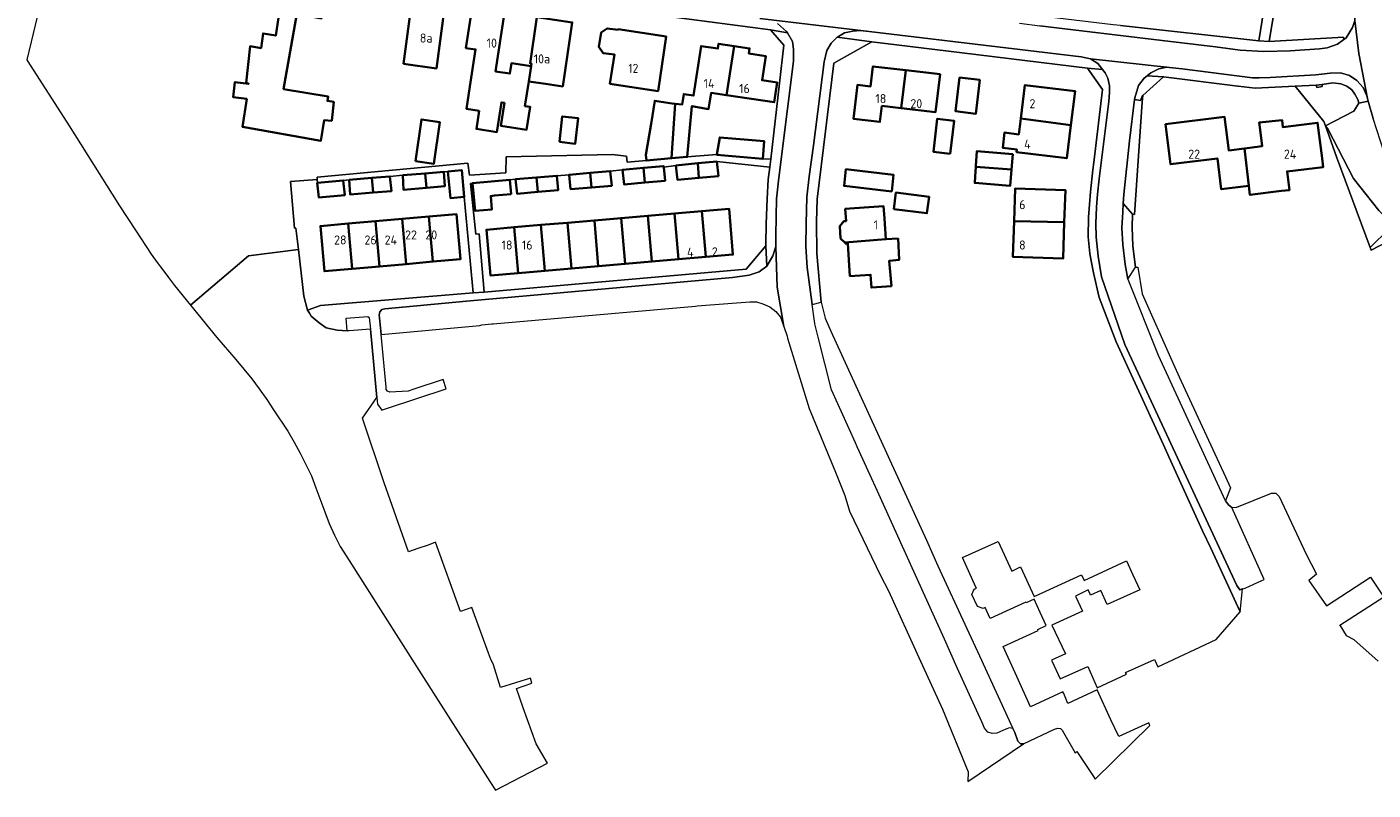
# Model space of a CAD drawing. Header units: metres. Extents: x 248443 to 249450, y 478704 to 480095.
# Tile 1 of 9: x 248443 to 248709, y 478801 to 478952. Entities that reach past the tile are written whole.
import ezdxf
from ezdxf.enums import TextEntityAlignment as Align

# ---------------------------------------------------------------- set-up
doc = ezdxf.new("R2010")
doc.units = ezdxf.units.M
for name, color, linetype, lineweight in [('B-XX-GR-GROENVOORZIENING-GV', 80, 'Continuous', 18), ('B-XX-OG-BEBOUWING-GV', 7, 'Continuous', 35), ('B-XX-OG-BEBOUWING-T18', 10, 'Continuous', 18), ('B-XX-OG-TERREIN_ERF-GV', 7, 'Continuous', 18), ('B-XX-VH-VERHARDING_GESLOTEN-GV', 252, 'Continuous', 18), ('B-XX-VH-VERHARDING_OPEN-GV', 252, 'Continuous', 18)]:
    doc.layers.add(name, color=color, linetype=linetype, lineweight=lineweight)
doc.styles.add('NLCS-ISO-M-T18', font='NLCS-ISO.ttf', dxfattribs={"height": 1.8})

msp = doc.modelspace()

# ---------------------------------------------------------------- linework, layer by layer
at = {"layer": 'B-XX-GR-GROENVOORZIENING-GV'}
for points in [[(248688.867, 478949.344), (248703.589, 478950.144), (248703.6, 478949.682), (248704.1, 478950.044), (248705.367, 478952.067), (248705.811, 478953.467), (248705.8, 478955.711), (248704.467, 478969.4), (248692.456, 478971.244)], [(248700.014, 478932.614), (248700.015, 478932.615), (248701.783, 478933.53), (248705.596, 478935.502), (248706.589, 478937.1), (248706.4, 478937.811), (248705.833, 478938.9), (248705.233, 478939.711), (248704.233, 478940.489), (248703.067, 478940.944), (248701.456, 478941.144), (248699.318, 478940.818), (248699.356, 478940.4), (248698.256, 478940.2), (248698.178, 478940.644), (248693.967, 478940.444), (248699.7, 478933.489)], [(248661.789, 478915.133), (248662.167, 478915.033), (248663.689, 478937.267), (248663.833, 478938.622), (248663.8, 478938.6), (248663.389, 478937.6), (248662.211, 478937.822), (248661.233, 478929.611), (248660.056, 478918.989), (248659.976, 478917.202)], [(248713.393, 478912.956), (248709.838, 478909.485), (248709.667, 478909.318), (248708.835, 478908.527), (248709.033, 478907.989), (248716.772, 478912.022), (248716.98, 478912.3), (248717.84, 478913.9), (248717.767, 478914), (248713.811, 478921.889), (248711.633, 478927.311), (248709.433, 478934.044), (248708.456, 478937.489), (248706.589, 478937.1), (248705.596, 478935.502), (248701.783, 478933.53), (248700.015, 478932.615), (248700.519, 478931.872), (248705.563, 478922.191), (248710.572, 478915.833)], [(248708.835, 478908.527), (248709.667, 478909.318), (248709.838, 478909.485), (248713.393, 478912.956), (248710.572, 478915.833), (248705.563, 478922.191), (248700.519, 478931.872), (248700.015, 478932.615), (248700.014, 478932.614), (248702.211, 478926.489)], [(248535.687, 478801.04), (248546, 478806.378), (248543.778, 478810.211), (248541.228, 478817.347), (248539.867, 478821.156), (248542.938, 478822.192), (248542.632, 478823.21), (248536.723, 478821.381), (248535.339, 478825.853), (248534.711, 478827.089), (248534.314, 478828.174), (248531.005, 478837.229), (248528.786, 478836.423), (248523.869, 478850.173), (248522.377, 478849.558), (248520.341, 478848.907), (248518.478, 478848.241), (248513.704, 478861.922), (248509.417, 478874.719), (248512.233, 478878.795), (248510.957, 478892.345), (248506.744, 478892), (248506.36, 478892.022), (248504.389, 478892.133), (248502.189, 478892.611), (248500.789, 478893.589), (248499.244, 478894.911), (248498.889, 478895.511), (248498.533, 478896.111), (248497.8, 478898.889), (248496.699, 478908.087), (248486.803, 478906.888), (248475.367, 478897.103), (248480.565, 478890.666), (248484.33, 478886.361), (248487.489, 478882.472), (248488.938, 478880.489), (248490.434, 478878.419), (248491.81, 478876.338), (248494.595, 478872.117), (248495.861, 478869.967), (248497.073, 478867.763), (248499.292, 478863.256), (248500.176, 478860.891), (248501.921, 478856.164), (248502.794, 478853.834), (248503.839, 478851.514), (248504.983, 478849.29), (248506.264, 478847.223), (248520.525, 478824.785), (248534.625, 478802.72)]]:
    msp.add_lwpolyline(points, close=True, dxfattribs=at)
at = {"layer": 'B-XX-OG-BEBOUWING-GV'}
for points in [[(248486.509, 478937.977), (248485.611, 478932.429), (248501.162, 478929.666), (248501.838, 478933.758), (248503.311, 478933.611), (248503.711, 478937.344), (248502.464, 478937.542), (248502.605, 478938.396), (248493.778, 478939.884), (248496.408, 478954.789), (248501.25, 478953.903), (248502.397, 478961.003), (248493.671, 478962.392), (248492.494, 478955.567), (248492.999, 478955.301), (248492.211, 478950.485), (248489.703, 478950.914), (248489.305, 478948.005), (248487.148, 478948.366), (248486.354, 478941.147), (248486.874, 478940.95), (248484.146, 478941.292), (248483.774, 478938.319)], [(248517.49, 478944.918), (248524.037, 478943.979), (248525.728, 478956.889), (248519.197, 478957.837)], [(248542.75, 478944.416), (248538.886, 478945), (248538.579, 478942.97), (248535.745, 478943.399), (248537.507, 478955.049), (248531.079, 478956.021), (248529.869, 478948.023), (248531.767, 478947.736), (248530.661, 478940.422), (248529.995, 478935.946), (248532.484, 478935.576), (248531.943, 478931.999), (248536.012, 478931.383), (248536.899, 478937.242), (248537.487, 478937.153), (248536.8, 478932.606), (248541.884, 478931.85), (248542.559, 478936.389), (248541.558, 478936.538), (248542.295, 478941.41)], [(248542.75, 478944.416), (248542.295, 478941.41), (248545.642, 478940.912), (248549.031, 478940.408), (248550.919, 478953.096), (248543.928, 478954.136), (248542.565, 478944.971), (248542.827, 478944.932)], [(248559.981, 478951.622), (248557.844, 478951.911), (248556.611, 478951.089), (248556.144, 478948.233), (248557, 478947.033), (248559.241, 478946.74), (248558.364, 478940.953), (248567.887, 478939.508), (248569.522, 478950.288), (248559.998, 478951.732)], [(248571.258, 478936.956), (248570.559, 478926.189), (248573.667, 478926.467), (248574.58, 478936.518), (248577.905, 478935.918), (248578.387, 478939.136), (248581.419, 478938.682), (248582.944, 478948.414), (248579.887, 478948.871), (248579.743, 478947.909), (248576.409, 478948.408), (248574.94, 478938.593), (248572.988, 478938.885), (248572.685, 478936.86)], [(248582.944, 478948.414), (248581.419, 478938.682), (248590.884, 478937.266), (248591.47, 478941.186), (248588.496, 478941.629), (248589.215, 478946.436), (248585.857, 478946.939), (248586.009, 478947.955)], [(248612.162, 478936.578), (248616.023, 478936.126), (248616.958, 478943.628), (248610.432, 478944.392), (248609.965, 478940.409), (248607.362, 478940.713), (248606.576, 478934), (248611.791, 478933.389)], [(248616.023, 478936.126), (248622.832, 478935.329), (248623.712, 478942.837), (248616.958, 478943.628)], [(248626.778, 478935.533), (248630.8, 478935.011), (248631.567, 478941.689), (248627.567, 478942.178), (248626.767, 478935.533)], [(248649.599, 478932.724), (248650.425, 478939.479), (248640.493, 478940.692), (248639.678, 478934.032)], [(248571.258, 478936.956), (248571.1, 478936.967), (248567.244, 478937.567), (248566.533, 478932.989), (248565.467, 478926.878), (248565.576, 478925.767), (248565.578, 478925.744), (248570.559, 478926.189)], [(248548.369, 478929.409), (248551.514, 478929.053), (248552.086, 478934.11), (248548.941, 478934.465)], [(248625.744, 478927.067), (248626.533, 478933.589), (248623.167, 478934), (248622.4, 478927.467)], [(248639.678, 478934.032), (248639.298, 478930.922), (248636.456, 478931.289), (248636.111, 478928.267), (248638.932, 478927.922), (248638.868, 478927.402), (248648.799, 478926.187), (248649.599, 478932.724)], [(248684.825, 478920.743), (248683.986, 478928.139), (248680.861, 478927.75), (248680.036, 478934.387), (248668.345, 478932.932), (248669.33, 478925.011), (248678.596, 478926.163), (248679.354, 478920.061)], [(248519.882, 478925.625), (248523.518, 478925.107), (248524.693, 478933.351), (248521.049, 478933.878)], [(248683.986, 478928.139), (248684.825, 478920.743), (248685.049, 478918.939), (248691.28, 478919.714), (248692.852, 478919.9), (248692.41, 478923.566), (248699.548, 478924.442), (248699.316, 478926.189), (248698.442, 478933.214), (248691.556, 478932.357), (248691.431, 478933.73), (248686.858, 478933.25), (248687.038, 478931.794), (248687.441, 478928.569)], [(248588.644, 478926.1), (248588.911, 478929.544), (248580.111, 478930.311), (248579.535, 478926.9), (248579.533, 478926.889)], [(248630.786, 478924.51), (248637.847, 478923.929), (248638.111, 478926.967), (248631.003, 478927.606), (248630.8, 478924.711)], [(248522.045, 478920.351), (248525.711, 478920.689), (248525.478, 478923.522), (248521.794, 478923.199)], [(248526.311, 478923.578), (248526.789, 478918.311), (248529.533, 478918.533), (248529.033, 478923.833)], [(248554.688, 478920.408), (248558.733, 478920.744), (248558.433, 478923.633), (248554.426, 478923.284)], [(248565.261, 478921.374), (248564.992, 478924.262), (248560.844, 478923.867), (248561.167, 478921)], [(248565.261, 478921.374), (248569.3, 478921.744), (248569.022, 478924.433), (248569, 478924.644), (248564.992, 478924.262)], [(248571.444, 478924.778), (248571.711, 478921.933), (248575.985, 478922.307), (248575.737, 478925.184)], [(248575.985, 478922.307), (248579.844, 478922.644), (248579.544, 478925.544), (248575.737, 478925.184)], [(248614.138, 478919.627), (248614.52, 478922.905), (248605.083, 478924.003), (248604.702, 478920.725)], [(248637.847, 478923.929), (248630.786, 478924.51), (248630.656, 478922.6), (248630.567, 478921.311), (248637.567, 478920.7)], [(248500.467, 478921.344), (248500.444, 478921.344), (248500.744, 478918.433), (248505.889, 478918.9), (248505.589, 478921.789)], [(248506.778, 478921.933), (248506.922, 478919.011), (248511.485, 478919.394), (248511.229, 478922.302)], [(248511.485, 478919.394), (248515.133, 478919.7), (248514.833, 478922.6), (248511.229, 478922.302)], [(248517.378, 478922.811), (248517.511, 478919.933), (248522.045, 478920.351), (248521.794, 478923.199)], [(248538.796, 478919.085), (248538.567, 478921.933), (248531.2, 478921.267), (248531.689, 478915.789), (248534.967, 478916.022), (248534.789, 478918.7), (248535.533, 478918.8)], [(248544.093, 478919.531), (248543.833, 478922.375), (248539.711, 478922.022), (248539.989, 478919.167)], [(248543.833, 478922.375), (248544.093, 478919.531), (248548.133, 478919.889), (248547.889, 478922.722)], [(248554.688, 478920.408), (248554.426, 478923.284), (248550.278, 478922.922), (248550.589, 478920.067)], [(248614.569, 478916.119), (248621.117, 478915.29), (248621.531, 478918.564), (248614.984, 478919.393)], [(248648.308, 478913.55), (248648.528, 478919.885), (248638.586, 478920.229), (248638.36, 478913.711)], [(248576.553, 478915.714), (248571.168, 478915.25), (248571.95, 478906.181), (248577.334, 478906.645)], [(248577.334, 478906.645), (248582.719, 478907.109), (248581.939, 478916.178), (248576.553, 478915.714)], [(248605.845, 478916.22), (248604.939, 478916.156), (248605.109, 478913.751), (248604.69, 478913.722), (248603.857, 478912.741), (248604.029, 478910.307), (248604.875, 478909.492), (248612.994, 478910.15), (248612.702, 478914.284), (248612.532, 478916.692)], [(248506.556, 478913.241), (248501.067, 478912.757), (248501.855, 478903.813), (248507.345, 478904.297)], [(248511.986, 478913.72), (248506.556, 478913.241), (248507.345, 478904.297), (248512.775, 478904.776)], [(248517.266, 478914.185), (248511.986, 478913.72), (248512.775, 478904.776), (248518.055, 478905.242)], [(248518.055, 478905.242), (248523.335, 478905.707), (248522.547, 478914.651), (248517.266, 478914.185)], [(248523.335, 478905.707), (248528.765, 478906.186), (248527.977, 478915.13), (248522.547, 478914.651)], [(248544.693, 478912.969), (248539.398, 478912.513), (248540.179, 478903.444), (248545.474, 478903.9)], [(248549.988, 478913.425), (248544.693, 478912.969), (248545.474, 478903.9), (248550.769, 478904.356)], [(248555.283, 478913.881), (248549.988, 478913.425), (248550.769, 478904.356), (248556.064, 478904.812)], [(248556.064, 478904.812), (248561.36, 478905.269), (248560.578, 478914.337), (248555.283, 478913.881)], [(248561.36, 478905.269), (248566.655, 478905.725), (248565.873, 478914.794), (248560.578, 478914.337)], [(248566.655, 478905.725), (248571.95, 478906.181), (248571.168, 478915.25), (248565.873, 478914.794)], [(248648.308, 478913.55), (248638.36, 478913.711), (248638.116, 478906.648), (248648.057, 478906.304)], [(248539.398, 478912.513), (248533.925, 478912.041), (248534.705, 478902.972), (248540.179, 478903.444)], [(248605.424, 478909.292), (248605.881, 478902.839), (248609.965, 478903.128), (248610.133, 478900.578), (248614.067, 478900.867), (248613.641, 478905.895), (248615.611, 478906.067), (248615.4, 478910.267), (248612.994, 478910.15), (248604.875, 478909.492), (248605.008, 478909.364), (248605.015, 478909.264)]]:
    msp.add_lwpolyline(points, close=True, dxfattribs=at)
at = {"layer": 'B-XX-OG-TERREIN_ERF-GV'}
for points in [[(248450.103, 478975.375), (248442.974, 478945.671), (248443.142, 478945.37), (248451.304, 478932.62), (248457.273, 478923.147), (248461.329, 478916.771), (248464.44, 478911.964), (248467.546, 478907.218), (248468.765, 478905.562), (248469.853, 478904.094), (248470.997, 478902.559), (248472.206, 478901.018), (248475.367, 478897.103), (248486.803, 478906.888), (248496.699, 478908.087), (248496.189, 478912.344), (248495.944, 478912.311), (248495.144, 478921.567), (248500.429, 478921.981), (248500.4, 478922.467), (248530.267, 478925.2), (248530.567, 478922.833), (248537.789, 478923.3), (248537.8, 478926.467), (248558.844, 478926.911), (248561.667, 478926.6), (248561.8, 478925.433), (248565.576, 478925.767), (248565.467, 478926.878), (248566.533, 478932.989), (248567.244, 478937.567), (248571.1, 478936.967), (248571.258, 478936.956), (248572.685, 478936.86), (248572.988, 478938.885), (248574.94, 478938.593), (248576.409, 478948.408), (248579.743, 478947.909), (248579.887, 478948.871), (248582.944, 478948.414), (248586.009, 478947.955), (248585.857, 478946.939), (248589.215, 478946.436), (248588.496, 478941.629), (248591.47, 478941.186), (248590.884, 478937.266), (248581.419, 478938.682), (248578.387, 478939.136), (248577.905, 478935.918), (248574.58, 478936.518), (248573.667, 478926.467), (248579.535, 478926.9), (248580.111, 478930.311), (248588.911, 478929.544), (248588.644, 478926.1), (248590.2, 478925.989), (248592.767, 478948.567), (248590.169, 478951.633), (248570, 478954.244)], [(248659.431, 478952.5), (248686.833, 478949.444), (248690.322, 478971.222)], [(248550.919, 478953.096), (248549.031, 478940.408), (248545.642, 478940.912), (248542.295, 478941.41), (248541.558, 478936.538), (248542.559, 478936.389), (248541.884, 478931.85), (248536.8, 478932.606), (248537.487, 478937.153), (248536.899, 478937.242), (248536.012, 478931.383), (248531.943, 478931.999), (248532.484, 478935.576), (248529.995, 478935.946), (248530.661, 478940.422), (248531.767, 478947.736), (248529.869, 478948.023), (248531.079, 478956.021)], [(248537.507, 478955.049), (248535.745, 478943.399), (248538.579, 478942.97), (248538.886, 478945), (248542.75, 478944.416), (248542.827, 478944.932), (248542.565, 478944.971), (248543.928, 478954.136)], [(248716.772, 478912.022), (248709.033, 478907.989), (248708.835, 478908.527), (248702.211, 478926.489), (248700.014, 478932.614), (248699.7, 478933.489), (248693.967, 478940.444), (248692.656, 478940.389), (248686.111, 478940.1), (248682.689, 478940.5), (248682.678, 478940.5), (248667.956, 478942.344), (248663.833, 478938.622), (248663.689, 478937.267), (248662.167, 478915.033), (248661.789, 478915.133), (248661.733, 478912.511), (248661.889, 478908.767), (248662.4, 478904.611), (248662.863, 478904.596), (248663.684, 478899.353), (248669.556, 478886.133), (248671.067, 478882.867), (248671.833, 478881.189), (248680.211, 478863.1), (248681.222, 478860.922), (248680.231, 478858.316), (248680.233, 478858.311), (248680.822, 478857.556), (248681.478, 478857.011), (248682.478, 478857.056), (248689.3, 478859.822), (248690.2, 478859.822), (248690.822, 478859.189), (248696.178, 478847.8), (248698.2, 478843.808), (248696.72, 478842.56), (248700.212, 478837.541), (248708.88, 478843.24), (248711.54, 478839.24), (248702.844, 478833.65), (248702.807, 478833.705), (248704.075, 478831.687), (248705.634, 478830.847), (248710.393, 478826.585)]]:
    msp.add_lwpolyline(points, dxfattribs=at)
for points in [[(248501.838, 478933.758), (248501.162, 478929.666), (248485.611, 478932.429), (248486.509, 478937.977), (248483.774, 478938.319), (248484.146, 478941.292), (248486.874, 478940.95), (248486.354, 478941.147), (248487.148, 478948.366), (248489.305, 478948.005), (248489.703, 478950.914), (248492.211, 478950.485), (248492.999, 478955.301), (248492.494, 478955.567), (248493.671, 478962.392), (248502.397, 478961.003), (248501.25, 478953.903), (248496.408, 478954.789), (248493.778, 478939.884), (248502.605, 478938.396), (248502.464, 478937.542), (248503.711, 478937.344), (248503.311, 478933.611)], [(248517.49, 478944.918), (248519.197, 478957.837), (248525.728, 478956.889), (248524.037, 478943.979)], [(248559.981, 478951.622), (248559.998, 478951.732), (248569.522, 478950.288), (248567.887, 478939.508), (248558.364, 478940.953), (248559.241, 478946.74), (248557, 478947.033), (248556.144, 478948.233), (248556.611, 478951.089), (248557.844, 478951.911)], [(248654.822, 478821.289), (248660.589, 478824), (248660.422, 478824.333), (248666.178, 478826.922), (248666.819, 478825.466), (248678.378, 478830.856), (248683.089, 478836.367), (248677.3, 478848.989), (248675.633, 478852.422), (248669.078, 478866.9), (248667.922, 478869.456), (248660.811, 478884.911), (248658.589, 478889.822), (248655.189, 478898.578), (248654.111, 478903.511), (248653.589, 478905.867), (248653.333, 478907.3), (248653.056, 478910.644), (248653.089, 478914.533), (248653.456, 478919.544), (248653.967, 478923.922), (248654.133, 478925.344), (248655.867, 478939.789), (248652.896, 478944.045), (248628.1, 478947.078), (248610.208, 478949.243), (248602.7, 478945), (248599.389, 478918.1), (248599.233, 478913.689), (248599.3, 478907.344), (248600.211, 478897.667), (248601.002, 478894.504), (248602.078, 478891.956), (248610.2, 478874.2), (248612.778, 478868.578), (248612.756, 478868.6), (248614.067, 478865.667), (248615.278, 478863.078), (248621, 478850.556), (248623.3, 478845.489), (248628.978, 478833.067), (248631.511, 478827.656), (248638.1, 478813.222), (248638.522, 478812.456), (248639.089, 478810.722), (248639.656, 478810.222), (248640.256, 478810.222), (248646.333, 478813.133), (248647.022, 478813.311), (248647.556, 478813.222), (248647.878, 478812.911), (248650.467, 478808.422), (248650.811, 478808.663), (248653.934, 478803.958), (248654.433, 478803.172), (248665.252, 478813.833), (248665.022, 478814.378), (248659.078, 478811.656), (248657.537, 478814.978), (248654.8, 478820.878), (248649.022, 478818.167), (248648.178, 478820.178), (248648.044, 478820.473), (248641.598, 478817.562), (248638.907, 478823.518), (248636.211, 478829.485), (248643.152, 478832.622), (248643.064, 478832.817), (248644.7, 478833.656), (248643.539, 478836.233), (248642.37, 478838.827), (248640.773, 478838.099), (248640.706, 478838.246), (248633.633, 478835.022), (248632.639, 478837.201), (248632.23, 478837.014), (248631.117, 478837.374), (248630.027, 478839.765), (248630.485, 478840.842), (248630.893, 478841.028), (248630.811, 478841.209), (248628.133, 478847.082), (248635.208, 478850.308), (248637.889, 478844.425), (248639.663, 478845.234), (248642.342, 478839.359), (248651.722, 478843.7), (248652.222, 478842.567), (248660.611, 478846.422), (248661.867, 478843.682), (248663.233, 478840.7), (248656.789, 478837.8), (248655.556, 478840.556), (248653.481, 478839.668), (248653.408, 478839.837), (248653.033, 478840.7), (248651.312, 478839.824), (248650.522, 478839.422), (248651.878, 478836.489), (248645.833, 478833.733), (248648.522, 478828.056), (248645.786, 478826.792), (248645.863, 478826.62), (248647.474, 478823.054), (248652.956, 478825.522)], [(248616.958, 478943.628), (248623.712, 478942.837), (248622.832, 478935.329), (248616.023, 478936.126), (248612.162, 478936.578), (248611.791, 478933.389), (248606.576, 478934), (248607.362, 478940.713), (248609.965, 478940.409), (248610.432, 478944.392)], [(248626.778, 478935.533), (248626.767, 478935.533), (248627.567, 478942.178), (248631.567, 478941.689), (248630.8, 478935.011)], [(248639.678, 478934.032), (248640.493, 478940.692), (248650.425, 478939.479), (248649.599, 478932.724), (248648.799, 478926.187), (248638.868, 478927.402), (248638.932, 478927.922), (248636.111, 478928.267), (248636.456, 478931.289), (248639.298, 478930.922)], [(248548.369, 478929.409), (248548.941, 478934.465), (248552.086, 478934.11), (248551.514, 478929.053)], [(248625.744, 478927.067), (248622.4, 478927.467), (248623.167, 478934), (248626.533, 478933.589)], [(248687.038, 478931.794), (248686.858, 478933.25), (248691.431, 478933.73), (248691.556, 478932.357), (248698.442, 478933.214), (248699.316, 478926.189), (248699.548, 478924.442), (248692.41, 478923.566), (248692.852, 478919.9), (248691.28, 478919.714), (248685.049, 478918.939), (248684.825, 478920.743), (248679.354, 478920.061), (248678.596, 478926.163), (248669.33, 478925.011), (248668.345, 478932.932), (248680.036, 478934.387), (248680.861, 478927.75), (248683.986, 478928.139), (248687.441, 478928.569)], [(248519.882, 478925.625), (248521.049, 478933.878), (248524.693, 478933.351), (248523.518, 478925.107)], [(248630.656, 478922.6), (248630.786, 478924.51), (248630.8, 478924.711), (248631.003, 478927.606), (248638.111, 478926.967), (248637.847, 478923.929), (248637.567, 478920.7), (248630.567, 478921.311)], [(248496.699, 478908.087), (248497.8, 478898.889), (248498.533, 478896.111), (248501.067, 478897.011), (248531.305, 478899.5), (248529.533, 478918.533), (248526.789, 478918.311), (248526.311, 478923.578), (248525.478, 478923.522), (248525.711, 478920.689), (248522.045, 478920.351), (248517.511, 478919.933), (248517.378, 478922.811), (248514.833, 478922.6), (248515.133, 478919.7), (248511.485, 478919.394), (248506.922, 478919.011), (248506.778, 478921.933), (248505.589, 478921.789), (248505.889, 478918.9), (248500.744, 478918.433), (248500.444, 478921.344), (248500.467, 478921.344), (248500.429, 478921.981), (248495.144, 478921.567), (248495.944, 478912.311), (248496.189, 478912.344)], [(248547.889, 478922.722), (248548.133, 478919.889), (248544.093, 478919.531), (248539.989, 478919.167), (248539.711, 478922.022), (248538.567, 478921.933), (248538.796, 478919.085), (248535.533, 478918.8), (248534.789, 478918.7), (248534.967, 478916.022), (248531.689, 478915.789), (248531.2, 478921.267), (248530.8, 478921.2), (248531.844, 478911.167), (248532.467, 478911.233), (248533.467, 478899.633), (248585.311, 478904.233), (248589.244, 478908.822), (248589.244, 478909.189), (248589.267, 478913.2), (248589.511, 478918.167), (248589.711, 478921.989), (248589.989, 478924.4), (248579.544, 478925.544), (248579.844, 478922.644), (248575.985, 478922.307), (248571.711, 478921.933), (248571.444, 478924.778), (248569.022, 478924.433), (248569.3, 478921.744), (248565.261, 478921.374), (248561.167, 478921), (248560.844, 478923.867), (248558.433, 478923.633), (248558.733, 478920.744), (248554.688, 478920.408), (248550.589, 478920.067), (248550.278, 478922.922)], [(248614.138, 478919.627), (248604.702, 478920.725), (248605.083, 478924.003), (248614.52, 478922.905)], [(248614.569, 478916.119), (248614.984, 478919.393), (248621.531, 478918.564), (248621.117, 478915.29)], [(248638.36, 478913.711), (248638.586, 478920.229), (248648.528, 478919.885), (248648.308, 478913.55), (248648.057, 478906.304), (248638.116, 478906.648)], [(248544.693, 478912.969), (248549.988, 478913.425), (248555.283, 478913.881), (248560.578, 478914.337), (248565.873, 478914.794), (248571.168, 478915.25), (248576.553, 478915.714), (248581.939, 478916.178), (248582.719, 478907.109), (248577.334, 478906.645), (248571.95, 478906.181), (248566.655, 478905.725), (248561.36, 478905.269), (248556.064, 478904.812), (248550.769, 478904.356), (248545.474, 478903.9), (248540.179, 478903.444), (248534.705, 478902.972), (248533.925, 478912.041), (248539.398, 478912.513)], [(248605.109, 478913.751), (248604.939, 478916.156), (248605.845, 478916.22), (248612.532, 478916.692), (248612.702, 478914.284), (248612.994, 478910.15), (248615.4, 478910.267), (248615.611, 478906.067), (248613.641, 478905.895), (248614.067, 478900.867), (248610.133, 478900.578), (248609.965, 478903.128), (248605.881, 478902.839), (248605.424, 478909.292), (248605.015, 478909.264), (248605.008, 478909.364), (248604.875, 478909.492), (248604.029, 478910.307), (248603.857, 478912.741), (248604.69, 478913.722)], [(248511.986, 478913.72), (248517.266, 478914.185), (248522.547, 478914.651), (248527.977, 478915.13), (248528.765, 478906.186), (248523.335, 478905.707), (248518.055, 478905.242), (248512.775, 478904.776), (248507.345, 478904.297), (248501.855, 478903.813), (248501.067, 478912.757), (248506.556, 478913.241)]]:
    msp.add_lwpolyline(points, close=True, dxfattribs=at)
at = {"layer": 'B-XX-VH-VERHARDING_GESLOTEN-GV'}
msp.add_lwpolyline([(248591.544, 478952.867), (248593.333, 478951.311), (248593.483, 478951.052), (248594.5, 478949.3), (248594.733, 478947.811), (248594.7, 478945.389), (248592.311, 478926.567), (248591.744, 478921.7), (248591.344, 478918.167), (248591.244, 478914.689), (248591.211, 478910.744), (248591.189, 478908.689), (248591.439, 478900.625), (248592.783, 478892.85), (248593.433, 478890.978), (248593.511, 478890.522), (248597.793, 478876.64), (248602.987, 478863.998), (248604.889, 478859.367), (248605.778, 478856.278), (248611.922, 478843.578), (248613.533, 478840.489), (248619.516, 478827.331), (248624.222, 478817.078), (248629.3, 478804.678), (248629.211, 478802.756), (248640.256, 478810.222), (248639.656, 478810.222), (248639.089, 478810.722), (248638.522, 478812.456), (248638.1, 478813.222), (248637.456, 478813.378), (248636.7, 478813.1), (248636.159, 478812.86), (248634.922, 478812.311), (248634.022, 478812.278), (248633.178, 478812.533), (248632.533, 478813.3), (248631.973, 478814.538), (248628.176, 478822.936), (248627.122, 478825.267), (248624.578, 478830.911), (248619.167, 478842.878), (248616.6, 478848.556), (248611.233, 478860.389), (248609.889, 478863.389), (248607.326, 478869.054), (248606.989, 478869.8), (248605.722, 478872.611), (248602.233, 478880.322), (248599.578, 478890.767), (248598.9, 478893.411), (248598.9, 478893.433), (248598.393, 478897.201), (248597.4, 478904.578), (248597.167, 478908.689), (248597.211, 478913.267), (248597.367, 478918.467), (248597.789, 478922.544), (248598.689, 478928.733), (248600.744, 478945.289), (248601.311, 478947.533), (248602.167, 478948.967), (248603.358, 478950.158), (248603.389, 478950.189), (248604.767, 478951), (248606.444, 478951.389), (248607.9, 478951.5), (248609.7, 478951.311), (248588.011, 478953.9)], dxfattribs=at)
for points in [[(248653.467, 478945.911), (248654.933, 478944.967), (248655.88, 478943.746), (248656.389, 478943.089), (248656.911, 478942.033), (248657.267, 478940.511), (248657.256, 478939.233), (248657.089, 478937.444), (248655.189, 478922.111), (248654.867, 478919.044), (248654.667, 478916.511), (248654.556, 478913.244), (248654.6, 478910.544), (248655.033, 478906.789), (248655.667, 478902.7), (248660.3, 478889.311), (248682.433, 478841.567), (248683.078, 478840.722), (248683.6, 478840.889), (248684.122, 478841.056), (248686.7, 478842.235), (248687.891, 478842.78), (248681.478, 478857.011), (248680.822, 478857.556), (248680.233, 478858.311), (248680.231, 478858.316), (248666.978, 478887.111), (248660.922, 478902.167), (248660.9, 478902.233), (248660.333, 478905.144), (248659.911, 478909.111), (248659.689, 478912.389), (248659.9, 478915.5), (248659.976, 478917.202), (248660.056, 478918.989), (248661.233, 478929.611), (248662.211, 478937.822), (248662.256, 478938.133), (248663.011, 478940.567), (248664.111, 478942.067), (248664.699, 478942.538), (248665.4, 478943.1), (248666.989, 478943.889), (248668.611, 478944.2), (248669.7, 478944.089)], [(248532.633, 478893.078), (248532.989, 478893.211), (248534.967, 478893.378), (248535.278, 478893.378), (248575.3, 478896.867), (248575.722, 478896.956), (248576.489, 478897.011), (248586.078, 478897.778), (248587.389, 478897.722), (248588.611, 478897.367), (248590.022, 478896.756), (248591.222, 478895.833), (248592.133, 478894.722), (248592.783, 478892.85), (248591.439, 478900.625), (248591.189, 478908.689), (248590.633, 478906.833), (248589.411, 478904.833), (248587.889, 478903.711), (248585.9, 478903.011), (248582.633, 478902.567), (248530, 478897.911), (248513.789, 478896.389), (248513.233, 478896.244), (248512.811, 478895.767), (248512.667, 478895.111), (248512.756, 478894.6), (248513.073, 478891.275)]]:
    msp.add_lwpolyline(points, close=True, dxfattribs=at)
at = {"layer": 'B-XX-VH-VERHARDING_OPEN-GV'}
for points in [[(248710.777, 479047.078), (248708.4, 479032.178), (248707.774, 479027.445), (248705.723, 479011.932), (248705.511, 479008.7), (248704.94, 479000), (248704.422, 478992.111), (248704.378, 478989.089), (248704.233, 478981.244), (248704.404, 478972.588), (248704.467, 478969.4), (248705.8, 478955.711), (248705.811, 478953.467), (248706.618, 478946.922), (248708.336, 478938.006), (248708.467, 478937.489), (248708.456, 478937.489), (248709.433, 478934.044)], [(248690.322, 478971.222), (248686.833, 478949.444), (248688.867, 478949.344), (248692.456, 478971.244)], [(248639.441, 478952.925), (248643.467, 478952.444), (248667.667, 478949.533), (248678.2, 478948.267), (248683.111, 478947.589), (248687.8, 478947.311), (248693, 478947.489), (248698.8, 478947.889), (248700.356, 478948.044), (248702.367, 478948.789), (248703.6, 478949.682), (248703.589, 478950.144), (248688.867, 478949.344), (248686.833, 478949.444), (248659.431, 478952.5), (248657.989, 478952.589), (248645.3, 478954.111), (248643.633, 478954.3), (248641.911, 478954.644), (248640.867, 478955.1), (248639.789, 478956.1), (248639.222, 478957.053), (248636.333, 478957.4)], [(248570, 478954.244), (248590.169, 478951.633), (248593.483, 478951.052), (248593.333, 478951.311), (248591.544, 478952.867)], [(248588.011, 478953.9), (248609.7, 478951.311), (248651.633, 478946.289), (248653.467, 478945.911), (248669.7, 478944.089), (248671.656, 478943.889), (248685.556, 478942.144), (248686.889, 478942.089), (248689.056, 478942.167), (248698.067, 478942.689), (248700.911, 478943.067), (248703, 478943.111), (248704.733, 478942.567), (248706.211, 478941.6), (248707.467, 478940.2), (248708.2, 478938.544), (248708.336, 478938.006), (248706.618, 478946.922), (248705.811, 478953.467), (248705.367, 478952.067), (248704.1, 478950.044), (248703.6, 478949.682), (248702.367, 478948.789), (248700.356, 478948.044), (248698.8, 478947.889), (248693, 478947.489), (248687.8, 478947.311), (248683.111, 478947.589), (248678.2, 478948.267), (248667.667, 478949.533), (248643.467, 478952.444)]]:
    msp.add_lwpolyline(points, dxfattribs=at)
for points in [[(248590.2, 478925.989), (248589.989, 478924.4), (248589.711, 478921.989), (248589.511, 478918.167), (248589.267, 478913.2), (248589.244, 478909.189), (248589.244, 478908.822), (248589.411, 478904.833), (248590.633, 478906.833), (248591.189, 478908.689), (248591.211, 478910.744), (248591.244, 478914.689), (248591.344, 478918.167), (248591.744, 478921.7), (248592.311, 478926.567), (248594.7, 478945.389), (248594.733, 478947.811), (248594.5, 478949.3), (248593.483, 478951.052), (248590.169, 478951.633), (248592.767, 478948.567)], [(248603.358, 478950.158), (248602.167, 478948.967), (248601.311, 478947.533), (248600.744, 478945.289), (248598.689, 478928.733), (248597.789, 478922.544), (248597.367, 478918.467), (248597.211, 478913.267), (248597.167, 478908.689), (248597.4, 478904.578), (248598.393, 478897.201), (248600.211, 478897.667), (248599.3, 478907.344), (248599.233, 478913.689), (248599.389, 478918.1), (248602.7, 478945), (248610.208, 478949.243)], [(248628.1, 478947.078), (248652.896, 478944.045), (248655.88, 478943.746), (248654.933, 478944.967), (248653.467, 478945.911), (248651.633, 478946.289), (248609.7, 478951.311), (248607.9, 478951.5), (248606.444, 478951.389), (248604.767, 478951), (248603.389, 478950.189), (248603.358, 478950.158), (248610.208, 478949.243)], [(248654.111, 478903.511), (248655.189, 478898.578), (248658.589, 478889.822), (248660.811, 478884.911), (248667.922, 478869.456), (248669.078, 478866.9), (248675.633, 478852.422), (248677.3, 478848.989), (248683.089, 478836.367), (248683.6, 478840.889), (248683.078, 478840.722), (248682.433, 478841.567), (248660.3, 478889.311), (248655.667, 478902.7), (248655.033, 478906.789), (248654.6, 478910.544), (248654.556, 478913.244), (248654.667, 478916.511), (248654.867, 478919.044), (248655.189, 478922.111), (248657.089, 478937.444), (248657.256, 478939.233), (248657.267, 478940.511), (248656.911, 478942.033), (248656.389, 478943.089), (248655.88, 478943.746), (248652.896, 478944.045), (248655.867, 478939.789), (248654.133, 478925.344), (248653.967, 478923.922), (248653.456, 478919.544), (248653.089, 478914.533), (248653.056, 478910.644), (248653.333, 478907.3), (248653.589, 478905.867)], [(248667.956, 478942.344), (248664.699, 478942.538), (248664.111, 478942.067), (248663.011, 478940.567), (248662.256, 478938.133), (248662.211, 478937.822), (248663.389, 478937.6), (248663.8, 478938.6), (248663.833, 478938.622)], [(248693.967, 478940.444), (248698.178, 478940.644), (248699.318, 478940.818), (248701.456, 478941.144), (248703.067, 478940.944), (248704.233, 478940.489), (248705.233, 478939.711), (248705.833, 478938.9), (248706.4, 478937.811), (248706.589, 478937.1), (248708.456, 478937.489), (248708.467, 478937.489), (248708.336, 478938.006), (248708.2, 478938.544), (248707.467, 478940.2), (248706.211, 478941.6), (248704.733, 478942.567), (248703, 478943.111), (248700.911, 478943.067), (248698.067, 478942.689), (248689.056, 478942.167), (248686.889, 478942.089), (248685.556, 478942.144), (248671.656, 478943.889), (248669.7, 478944.089), (248668.611, 478944.2), (248666.989, 478943.889), (248665.4, 478943.1), (248664.699, 478942.538), (248667.956, 478942.344), (248682.678, 478940.5), (248682.689, 478940.5), (248686.111, 478940.1), (248692.656, 478940.389)], [(248698.178, 478940.644), (248698.256, 478940.2), (248699.356, 478940.4), (248699.318, 478940.818)], [(248525.478, 478923.522), (248526.311, 478923.578), (248529.033, 478923.833), (248529.533, 478918.533), (248531.305, 478899.5), (248533.467, 478899.633), (248532.467, 478911.233), (248531.844, 478911.167), (248530.8, 478921.2), (248531.2, 478921.267), (248538.567, 478921.933), (248539.711, 478922.022), (248543.833, 478922.375), (248547.889, 478922.722), (248550.278, 478922.922), (248554.426, 478923.284), (248558.433, 478923.633), (248560.844, 478923.867), (248564.992, 478924.262), (248569, 478924.644), (248569.022, 478924.433), (248571.444, 478924.778), (248575.737, 478925.184), (248579.544, 478925.544), (248589.989, 478924.4), (248590.2, 478925.989), (248588.644, 478926.1), (248579.533, 478926.889), (248579.535, 478926.9), (248573.667, 478926.467), (248570.559, 478926.189), (248565.578, 478925.744), (248565.576, 478925.767), (248561.8, 478925.433), (248561.667, 478926.6), (248558.844, 478926.911), (248537.8, 478926.467), (248537.789, 478923.3), (248530.567, 478922.833), (248530.267, 478925.2), (248500.4, 478922.467), (248500.429, 478921.981), (248500.467, 478921.344), (248505.589, 478921.789), (248506.778, 478921.933), (248511.229, 478922.302), (248514.833, 478922.6), (248517.378, 478922.811), (248521.794, 478923.199)], [(248661.789, 478915.133), (248659.976, 478917.202), (248659.9, 478915.5), (248659.689, 478912.389), (248659.911, 478909.111), (248660.333, 478905.144), (248660.9, 478902.233), (248662.4, 478904.611), (248661.889, 478908.767), (248661.733, 478912.511)], [(248525.977, 478880.547), (248525.333, 478882.37), (248519.582, 478880.447), (248518.433, 478880.033), (248514.778, 478879.867), (248514.333, 478880.056), (248514.067, 478880.411), (248514.067, 478880.856), (248513.073, 478891.275), (248512.756, 478894.6), (248512.667, 478895.111), (248512.811, 478895.767), (248513.233, 478896.244), (248513.789, 478896.389), (248530, 478897.911), (248582.633, 478902.567), (248585.9, 478903.011), (248587.889, 478903.711), (248589.411, 478904.833), (248589.244, 478908.822), (248585.311, 478904.233), (248533.467, 478899.633), (248531.305, 478899.5), (248501.067, 478897.011), (248498.533, 478896.111), (248498.889, 478895.511), (248499.244, 478894.911), (248500.789, 478893.589), (248502.189, 478892.611), (248504.389, 478892.133), (248506.36, 478892.022), (248506.192, 478894.5), (248510.441, 478894.866), (248510.691, 478894.654), (248510.957, 478892.345), (248512.233, 478878.795), (248512.356, 478877.489), (248513.233, 478876.322), (248513.356, 478876.378), (248514.122, 478876.622)]]:
    msp.add_lwpolyline(points, close=True, dxfattribs=at)

# ---------------------------------------------------------------- texts
at = {"layer": 'B-XX-OG-BEBOUWING-T18', "style": 'NLCS-ISO-M-T18'}
for s, p in [('8a', (248522, 478950)), ('10', (248535, 478949)), ('10a', (248544.912, 478945.874)), ('12', (248563, 478944)), ('14', (248578, 478941)), ('16', (248585, 478940)), ('18', (248612, 478938)), ('20', (248619, 478937)), ('2', (248642, 478937)), ('4', (248641, 478929)), ('22', (248674, 478927)), ('24', (248693, 478927)), ('6', (248640, 478917)), ('1', (248611, 478913)), ('28', (248505, 478910)), ('26', (248511, 478910)), ('24', (248515, 478910)), ('22', (248519, 478911)), ('20', (248523, 478911)), ('18', (248538, 478909)), ('16', (248542, 478909)), ('4', (248574.281, 478907.607)), ('2', (248579.12, 478907.651)), ('8', (248640, 478909))]:
    msp.add_text(s, height=1.8, dxfattribs=at).set_placement(p, align=Align.MIDDLE_CENTER)

doc.saveas('drawing.dxf')
